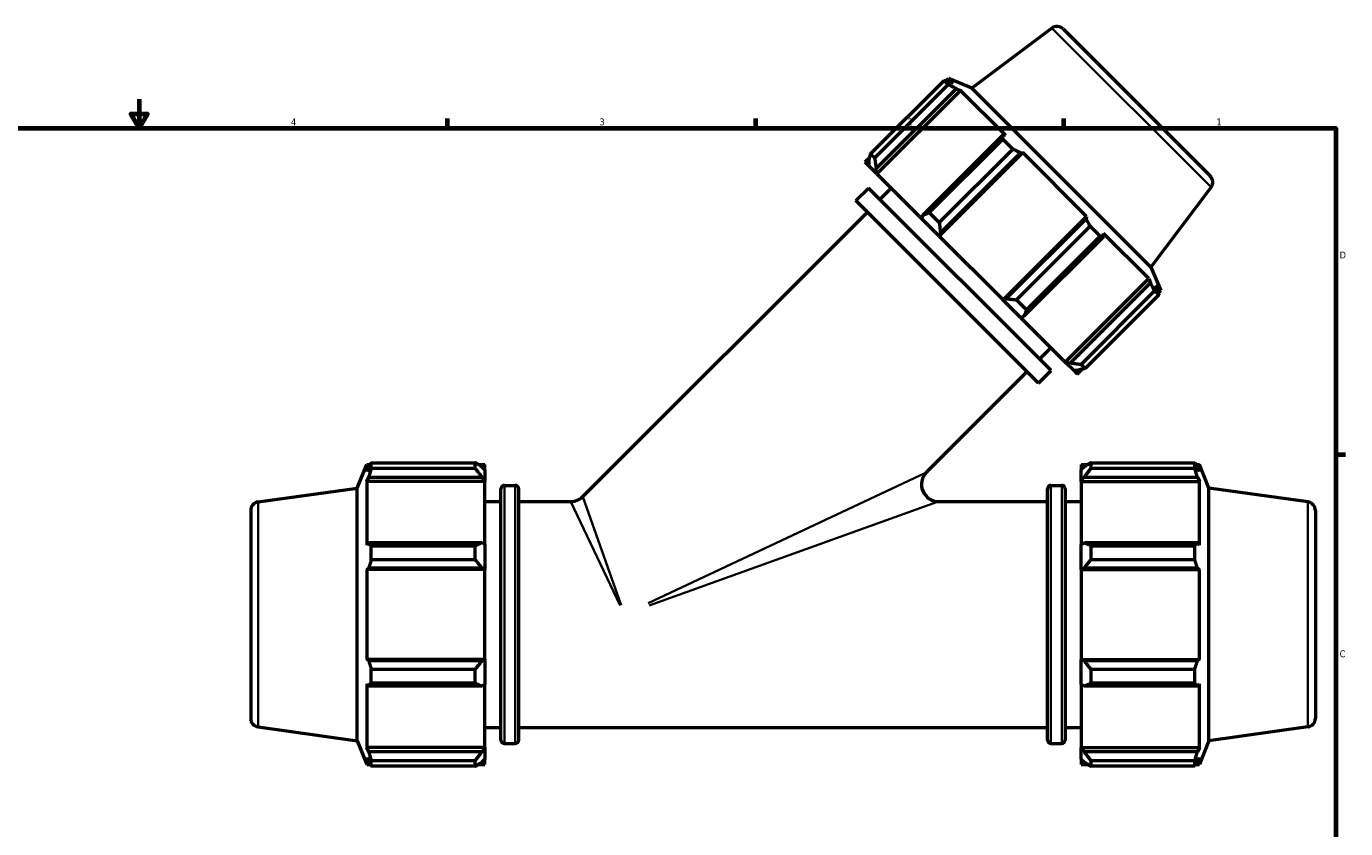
# Model space of a CAD drawing. Header units: inches. Extents: x 0.1 to 68.7, y -24.6 to 44.1.
# Tile 6 of 9: x 15.4 to 33.6, y 11.3 to 22.4. Entities that reach past the tile are written whole.
import ezdxf

# ---------------------------------------------------------------- set-up
doc = ezdxf.new("R2010")
doc.units = ezdxf.units.IN
doc.header["$MEASUREMENT"] = 0
for name, color, linetype, lineweight in [('Border (ANSI)', 7, 'Continuous', 70), ('Visible (ANSI)', 7, 'Continuous', 50), ('Visible Narrow (ANSI)', 7, 'Continuous', 35)]:
    doc.layers.add(name, color=color, linetype=linetype, lineweight=lineweight)
doc.styles.add('Note Text (ANSI)', font='tahoma.ttf')

# ---------------------------------------------------------------- blocks, each defined once
blk = doc.blocks.new('Borders Default Border')
at = {"layer": 'Border (ANSI)'}
for p, q in [((21.25, 21), (21.25, 21.134)), ((25.5, 21), (25.5, 21.134)), ((29.75, 21), (29.75, 21.134)), ((33.5, 16.5), (33.634, 16.5))]:
    blk.add_line(p, q, dxfattribs=at)
at = {"layer": 'Border (ANSI)', "flags": 128}
for points in [[(17, 21.4), (17, 21), (16.885, 21.2), (17.115, 21.2), (17, 21)], [(0.5, 1), (0.5, 21), (33.5, 21), (33.5, 1), (0.5, 1)]]:
    blk.add_lwpolyline(points, dxfattribs=at)
at = {"layer": 'Border (ANSI)', "color": 5, "true_color": 0x0000ff, "char_height": 0.0945, "attachment_point": 7, "style": 'Note Text (ANSI)'}
for s, insert in [('4', (19.092, 21.04)), ('3', (23.346, 21.038)), ('2', (27.596, 21.04)), ('1', (31.854, 21.04)), ('D', (33.553, 19.203)), ('C', (33.552, 13.701))]:
    blk.add_mtext(s, dxfattribs=dict(at, insert=insert))

msp = doc.modelspace()

# ---------------------------------------------------------------- linework, layer by layer
at = {"layer": 'Visible (ANSI)'}
for p, q in [((29.584, 22.381), (28.482, 21.551)), ((29.739, 22.37), (31.768, 20.341)), ((27.084, 20.646), (28.098, 21.66)), ((28.154, 21.603), (28.098, 21.66)), ((28.126, 21.654), (28.159, 21.688)), ((28.482, 21.551), (28.159, 21.688)), ((28.227, 21.62), (28.159, 21.688)), ((28.154, 21.603), (27.141, 20.59)), ((27.161, 20.443), (28.264, 21.545)), ((27.172, 20.37), (28.325, 21.522)), ((28.227, 21.62), (28.163, 21.646)), ((28.264, 21.545), (28.325, 21.522)), ((28.947, 20.9), (28.325, 21.522)), ((30.949, 19.084), (28.482, 21.551)), ((28.906, 20.903), (27.804, 19.801)), ((27.894, 19.836), (28.908, 20.85)), ((28.947, 20.9), (28.906, 20.903)), ((29.045, 20.713), (28.908, 20.85)), ((27.006, 20.535), (27.073, 20.602)), ((27.084, 20.646), (27.141, 20.59)), ((28.03, 19.512), (29.182, 20.664)), ((29.045, 20.713), (28.031, 19.699)), ((28.047, 19.557), (29.149, 20.66)), ((29.149, 20.66), (29.182, 20.664)), ((30.062, 19.784), (29.182, 20.664)), ((27.006, 20.535), (27.059, 20.482)), ((27.061, 20.544), (27.059, 20.482)), ((27.158, 20.383), (27.059, 20.482)), ((27.158, 20.383), (27.161, 20.443)), ((27.172, 20.37), (27.158, 20.383)), ((27.172, 20.37), (27.787, 19.755)), ((26.882, 20.002), (27.055, 20.175)), ((29.573, 17.657), (27.055, 20.175)), ((27.213, 20.017), (27.368, 20.173)), ((31.779, 20.186), (30.949, 19.084)), ((23.115, 15.92), (27.04, 19.844)), ((29.4, 17.484), (26.882, 20.002)), ((27.894, 19.836), (28.031, 19.699)), ((27.804, 19.801), (27.787, 19.755)), ((28.025, 19.516), (27.787, 19.755)), ((28.91, 18.632), (30.062, 19.784)), ((30.058, 19.751), (28.955, 18.649)), ((29.097, 18.633), (30.111, 19.647)), ((30.062, 19.784), (30.058, 19.751)), ((30.248, 19.51), (30.111, 19.647)), ((28.025, 19.516), (28.047, 19.557)), ((28.03, 19.512), (28.025, 19.516)), ((28.03, 19.512), (28.91, 18.632)), ((29.199, 18.406), (30.301, 19.508)), ((30.248, 19.51), (29.234, 18.496)), ((30.301, 19.508), (30.298, 19.549)), ((30.92, 18.927), (30.298, 19.549)), ((29.768, 17.774), (30.92, 18.927)), ((30.92, 18.927), (30.943, 18.866)), ((30.949, 19.084), (31.086, 18.761)), ((30.943, 18.866), (29.841, 17.763)), ((29.988, 17.743), (31.001, 18.756)), ((31.058, 18.7), (31.001, 18.756)), ((31.044, 18.765), (31.018, 18.829)), ((31.086, 18.761), (31.018, 18.829)), ((31.052, 18.728), (31.086, 18.761)), ((28.914, 18.627), (28.91, 18.632)), ((28.955, 18.649), (28.914, 18.627)), ((29.153, 18.389), (28.914, 18.627)), ((29.097, 18.633), (29.234, 18.496)), ((31.058, 18.7), (30.044, 17.686)), ((29.153, 18.389), (29.199, 18.406)), ((29.153, 18.389), (29.768, 17.774)), ((29.415, 17.815), (29.571, 17.97)), ((29.4, 17.484), (29.573, 17.657)), ((29.781, 17.76), (29.768, 17.774)), ((29.841, 17.763), (29.781, 17.76)), ((29.88, 17.661), (29.781, 17.76)), ((29.88, 17.661), (29.942, 17.663)), ((29.88, 17.661), (29.933, 17.608)), ((29.933, 17.608), (30, 17.675)), ((29.988, 17.743), (30.044, 17.686)), ((27.855, 16.254), (29.242, 17.642)), ((20.199, 16.386), (21.633, 16.386)), ((20.199, 16.306), (20.199, 16.386)), ((21.633, 16.306), (21.633, 16.386)), ((30.121, 16.386), (30.121, 16.306)), ((30.121, 16.386), (31.555, 16.386)), ((31.555, 16.306), (31.555, 16.386)), ((20.005, 16.037), (20.136, 16.362)), ((20.136, 16.362), (20.136, 16.266)), ((20.136, 16.362), (20.183, 16.362)), ((20.163, 16.33), (20.136, 16.266)), ((21.633, 16.306), (20.199, 16.306)), ((21.672, 16.362), (21.766, 16.362)), ((21.766, 16.288), (21.722, 16.33)), ((21.766, 16.288), (21.766, 16.362)), ((21.766, 16.288), (21.766, 16.148)), ((29.987, 16.362), (29.987, 16.288)), ((29.987, 16.362), (30.082, 16.362)), ((30.032, 16.33), (29.987, 16.288)), ((29.987, 16.148), (29.987, 16.288)), ((31.555, 16.306), (30.121, 16.306)), ((31.57, 16.362), (31.618, 16.362)), ((31.618, 16.266), (31.591, 16.33)), ((31.618, 16.266), (31.618, 16.362)), ((31.749, 16.037), (31.618, 16.362)), ((18.639, 15.845), (20.005, 16.037)), ((20.005, 12.549), (20.005, 16.037)), ((20.136, 16.128), (20.163, 16.188)), ((20.136, 16.128), (20.136, 15.248)), ((21.766, 16.128), (20.136, 16.128)), ((20.163, 16.188), (21.722, 16.188)), ((21.722, 16.188), (21.766, 16.148)), ((21.766, 16.148), (21.766, 16.128)), ((21.766, 15.259), (21.766, 16.128)), ((21.987, 12.56), (21.987, 16.026)), ((22.034, 16.073), (22.184, 16.073)), ((22.231, 16.026), (22.231, 12.56)), ((29.522, 12.56), (29.522, 16.026)), ((29.57, 16.073), (29.72, 16.073)), ((29.767, 16.026), (29.767, 12.56)), ((29.987, 16.148), (30.032, 16.188)), ((29.987, 16.128), (29.987, 16.148)), ((29.987, 16.128), (29.987, 15.259)), ((29.987, 16.128), (31.618, 16.128)), ((30.032, 16.188), (31.591, 16.188)), ((31.591, 16.188), (31.618, 16.128)), ((31.618, 15.248), (31.618, 16.128)), ((31.749, 12.549), (31.749, 16.037)), ((33.115, 15.845), (31.749, 16.037)), ((21.766, 15.85), (21.987, 15.85)), ((22.231, 15.85), (22.948, 15.85)), ((28.022, 15.85), (29.522, 15.85)), ((29.767, 15.85), (29.987, 15.85)), ((18.537, 15.728), (18.537, 12.858)), ((33.217, 15.728), (33.217, 12.858)), ((20.163, 15.279), (20.136, 15.248)), ((21.722, 15.279), (20.163, 15.279)), ((20.199, 15.046), (20.199, 15.24)), ((20.199, 15.24), (21.633, 15.24)), ((21.633, 15.046), (21.633, 15.24)), ((21.766, 15.259), (21.722, 15.279)), ((21.766, 15.259), (21.766, 14.922)), ((30.032, 15.279), (29.987, 15.259)), ((29.987, 14.922), (29.987, 15.259)), ((31.591, 15.279), (30.032, 15.279)), ((30.121, 15.24), (30.121, 15.046)), ((30.121, 15.24), (31.555, 15.24)), ((31.555, 15.046), (31.555, 15.24)), ((31.618, 15.248), (31.591, 15.279)), ((20.136, 14.915), (20.163, 14.935)), ((20.163, 14.935), (21.722, 14.935)), ((21.633, 15.046), (20.199, 15.046)), ((21.722, 14.935), (21.766, 14.922)), ((21.766, 14.922), (21.766, 14.915)), ((29.987, 14.922), (30.032, 14.935)), ((29.987, 14.915), (29.987, 14.922)), ((30.032, 14.935), (31.591, 14.935)), ((31.555, 15.046), (30.121, 15.046)), ((31.591, 14.935), (31.618, 14.915)), ((21.766, 14.915), (20.136, 14.915)), ((20.136, 14.915), (20.136, 13.671)), ((21.766, 13.671), (21.766, 14.915)), ((29.987, 14.915), (29.987, 13.671)), ((29.987, 14.915), (31.618, 14.915)), ((31.618, 13.671), (31.618, 14.915)), ((20.163, 13.651), (20.136, 13.671)), ((21.766, 13.671), (20.136, 13.671)), ((21.722, 13.651), (20.163, 13.651)), ((21.766, 13.664), (21.722, 13.651)), ((21.766, 13.671), (21.766, 13.664)), ((21.766, 13.664), (21.766, 13.327)), ((29.987, 13.664), (29.987, 13.671)), ((29.987, 13.671), (31.618, 13.671)), ((30.032, 13.651), (29.987, 13.664)), ((29.987, 13.327), (29.987, 13.664)), ((31.591, 13.651), (30.032, 13.651)), ((31.618, 13.671), (31.591, 13.651)), ((20.199, 13.345), (20.199, 13.539)), ((20.199, 13.539), (21.633, 13.539)), ((21.633, 13.345), (21.633, 13.539)), ((30.121, 13.539), (30.121, 13.345)), ((30.121, 13.539), (31.555, 13.539)), ((31.555, 13.345), (31.555, 13.539)), ((20.136, 13.337), (20.163, 13.307)), ((20.136, 13.337), (20.136, 12.457)), ((20.163, 13.307), (21.722, 13.307)), ((21.633, 13.345), (20.199, 13.345)), ((21.722, 13.307), (21.766, 13.327)), ((21.766, 12.457), (21.766, 13.327)), ((29.987, 13.327), (30.032, 13.307)), ((29.987, 13.327), (29.987, 12.457)), ((30.032, 13.307), (31.591, 13.307)), ((31.555, 13.345), (30.121, 13.345)), ((31.591, 13.307), (31.618, 13.337)), ((31.618, 12.457), (31.618, 13.337)), ((18.639, 12.741), (20.005, 12.549)), ((21.766, 12.735), (21.987, 12.735)), ((22.231, 12.735), (29.522, 12.735)), ((29.767, 12.735), (29.987, 12.735)), ((33.115, 12.741), (31.749, 12.549)), ((20.005, 12.549), (20.136, 12.224)), ((20.163, 12.398), (20.136, 12.457)), ((21.766, 12.457), (20.136, 12.457)), ((21.722, 12.398), (20.163, 12.398)), ((21.766, 12.438), (21.722, 12.398)), ((21.766, 12.457), (21.766, 12.438)), ((21.766, 12.438), (21.766, 12.298)), ((22.034, 12.513), (22.184, 12.513)), ((29.57, 12.513), (29.72, 12.513)), ((29.987, 12.438), (29.987, 12.457)), ((29.987, 12.457), (31.618, 12.457)), ((29.987, 12.298), (29.987, 12.438)), ((30.032, 12.398), (29.987, 12.438)), ((31.591, 12.398), (30.032, 12.398)), ((31.618, 12.457), (31.591, 12.398)), ((31.749, 12.549), (31.618, 12.224)), ((20.136, 12.319), (20.163, 12.256)), ((20.136, 12.319), (20.136, 12.224)), ((20.136, 12.224), (20.183, 12.224)), ((20.199, 12.199), (20.199, 12.28)), ((20.199, 12.28), (21.633, 12.28)), ((21.633, 12.199), (20.199, 12.199)), ((21.633, 12.199), (21.633, 12.28)), ((21.672, 12.224), (21.766, 12.224)), ((21.722, 12.256), (21.766, 12.298)), ((21.766, 12.224), (21.766, 12.298)), ((29.987, 12.298), (30.032, 12.256)), ((29.987, 12.298), (29.987, 12.224)), ((29.987, 12.224), (30.082, 12.224)), ((30.121, 12.28), (30.121, 12.199)), ((30.121, 12.28), (31.555, 12.28)), ((31.555, 12.199), (30.121, 12.199)), ((31.555, 12.199), (31.555, 12.28)), ((31.57, 12.224), (31.618, 12.224)), ((31.591, 12.256), (31.618, 12.319)), ((31.618, 12.224), (31.618, 12.319))]:
    msp.add_line(p, q, dxfattribs=at)
for centre, radius, start, end in [((29.655, 22.286), 0.118, 45, 127), ((31.684, 20.257), 0.118, 323, 45), ((28.022, 16.087), 0.237, 135, 270), ((22.034, 16.026), 0.0473, 90, 180), ((22.184, 16.026), 0.0473, 0, 90), ((29.57, 16.026), 0.0473, 90, 180), ((29.72, 16.026), 0.0473, 0, 90), ((18.655, 15.728), 0.118, 98, 180), ((22.948, 16.087), 0.237, 270, 315), ((33.099, 15.728), 0.118, 0, 82), ((18.655, 12.858), 0.118, 180, 262), ((33.099, 12.858), 0.118, 278, 0), ((22.034, 12.56), 0.0473, 180, 270), ((22.184, 12.56), 0.0473, 270, 0), ((29.57, 12.56), 0.0473, 180, 270), ((29.72, 12.56), 0.0473, 270, 0)]:
    msp.add_arc(centre, radius, start, end, dxfattribs=at)
for points, weights in [([(28.098, 21.66), (28.131, 21.653), (28.163, 21.646)], [2.40042970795, 2.43042107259, 2.45877834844]), ([(28.264, 21.545), (28.21, 21.574), (28.154, 21.603)], [2.45877834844, 2.43042107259, 2.40042970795]), ([(28.908, 20.85), (28.907, 20.877), (28.906, 20.903)], [2.40042970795, 2.43042107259, 2.45877834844]), ([(27.061, 20.544), (27.071, 20.593), (27.084, 20.646)], [1.00199991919, 1.00212628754, 1.00143450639]), ([(27.141, 20.59), (27.151, 20.514), (27.161, 20.443)], [1.00153576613, 1.00220665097, 1.00205930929]), ([(29.149, 20.66), (29.099, 20.686), (29.045, 20.713)], [2.45877834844, 2.43042107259, 2.40042970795]), ([(27.804, 19.801), (27.847, 19.817), (27.894, 19.836)], [1.00574632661, 1.0056263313, 1.0046855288]), ([(28.031, 19.699), (28.039, 19.626), (28.047, 19.557)], [1.00560820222, 1.00642815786, 1.00642653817]), ([(30.111, 19.647), (30.084, 19.701), (30.058, 19.751)], [2.38165074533, 2.41140748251, 2.43954291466]), ([(30.301, 19.508), (30.275, 19.509), (30.248, 19.51)], [2.43954291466, 2.41140748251, 2.38165074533]), ([(31.001, 18.756), (30.972, 18.812), (30.943, 18.866)], [2.38165074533, 2.41140748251, 2.43954291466]), ([(31.044, 18.765), (31.051, 18.733), (31.058, 18.7)], [2.44916063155, 2.42091427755, 2.39104022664]), ([(28.955, 18.649), (29.024, 18.641), (29.097, 18.633)], [1.00555223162, 1.0053975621, 1.0044223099]), ([(29.234, 18.496), (29.215, 18.449), (29.199, 18.406)], [1.00560820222, 1.00642815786, 1.00642653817]), ([(29.841, 17.763), (29.912, 17.753), (29.988, 17.743)], [1.00189065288, 1.00197844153, 1.00124822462]), ([(30.044, 17.686), (29.991, 17.673), (29.942, 17.663)], [1.00153576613, 1.00220665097, 1.00205930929]), ([(20.163, 16.33), (20.18, 16.358), (20.199, 16.386)], [1.0048266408, 1.00281981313, 1]), ([(21.722, 16.33), (21.679, 16.358), (21.633, 16.386)], [1.00502265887, 1.00955999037, 1.01328995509]), ([(30.121, 16.386), (30.074, 16.358), (30.032, 16.33)], [1.01328995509, 1.00955999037, 1.00502265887]), ([(31.555, 16.386), (31.573, 16.358), (31.591, 16.33)], [1, 1.00281981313, 1.0048266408]), ([(20.199, 16.306), (20.18, 16.246), (20.163, 16.188)], [1, 1.00281981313, 1.0048266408]), ([(21.633, 16.306), (21.679, 16.246), (21.722, 16.188)], [1.01328995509, 1.00955999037, 1.00502265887]), ([(30.032, 16.188), (30.074, 16.246), (30.121, 16.306)], [1.00502265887, 1.00955999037, 1.01328995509]), ([(31.591, 16.188), (31.573, 16.246), (31.555, 16.306)], [1.0048266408, 1.00281981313, 1]), ([(20.163, 15.279), (20.18, 15.26), (20.199, 15.24)], [1.0048266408, 1.00281981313, 1]), ([(21.722, 15.279), (21.679, 15.26), (21.633, 15.24)], [1.00502265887, 1.00955999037, 1.01328995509]), ([(30.121, 15.24), (30.074, 15.26), (30.032, 15.279)], [1.01328995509, 1.00955999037, 1.00502265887]), ([(31.555, 15.24), (31.573, 15.26), (31.591, 15.279)], [1, 1.00281981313, 1.0048266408]), ([(20.199, 15.046), (20.18, 14.99), (20.163, 14.935)], [1, 1.00281981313, 1.0048266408]), ([(21.633, 15.046), (21.679, 14.99), (21.722, 14.935)], [1.01328995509, 1.00955999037, 1.00502265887]), ([(30.032, 14.935), (30.074, 14.99), (30.121, 15.046)], [1.00502265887, 1.00955999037, 1.01328995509]), ([(31.591, 14.935), (31.573, 14.99), (31.555, 15.046)], [1.0048266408, 1.00281981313, 1]), ([(20.163, 13.651), (20.18, 13.596), (20.199, 13.539)], [1.0048266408, 1.00281981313, 1]), ([(21.722, 13.651), (21.679, 13.596), (21.633, 13.539)], [1.00502265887, 1.00955999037, 1.01328995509]), ([(30.121, 13.539), (30.074, 13.596), (30.032, 13.651)], [1.01328995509, 1.00955999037, 1.00502265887]), ([(31.555, 13.539), (31.573, 13.596), (31.591, 13.651)], [1, 1.00281981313, 1.0048266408]), ([(20.199, 13.345), (20.18, 13.325), (20.163, 13.307)], [1, 1.00281981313, 1.0048266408]), ([(21.633, 13.345), (21.679, 13.325), (21.722, 13.307)], [1.01328995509, 1.00955999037, 1.00502265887]), ([(30.032, 13.307), (30.074, 13.325), (30.121, 13.345)], [1.00502265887, 1.00955999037, 1.01328995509]), ([(31.591, 13.307), (31.573, 13.325), (31.555, 13.345)], [1.0048266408, 1.00281981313, 1]), ([(20.163, 12.398), (20.18, 12.34), (20.199, 12.28)], [1.0048266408, 1.00281981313, 1]), ([(21.722, 12.398), (21.679, 12.34), (21.633, 12.28)], [1.00502265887, 1.00955999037, 1.01328995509]), ([(30.121, 12.28), (30.074, 12.34), (30.032, 12.398)], [1.01328995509, 1.00955999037, 1.00502265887]), ([(31.555, 12.28), (31.573, 12.34), (31.591, 12.398)], [1, 1.00281981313, 1.0048266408]), ([(20.199, 12.199), (20.18, 12.228), (20.163, 12.256)], [1, 1.00281981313, 1.0048266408]), ([(21.633, 12.199), (21.679, 12.228), (21.722, 12.256)], [1.01328995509, 1.00955999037, 1.00502265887]), ([(30.032, 12.256), (30.074, 12.228), (30.121, 12.199)], [1.00502265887, 1.00955999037, 1.01328995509]), ([(31.591, 12.256), (31.573, 12.228), (31.555, 12.199)], [1.0048266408, 1.00281981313, 1])]:
    msp.add_rational_spline(points, weights, degree=2, dxfattribs=at)
at = {"layer": 'Visible Narrow (ANSI)'}
for p, q in [((31.765, 20.199), (29.597, 22.367)), ((24.018, 14.447), (27.842, 16.248)), ((22.034, 16.051), (22.034, 12.535)), ((22.184, 12.535), (22.184, 16.051)), ((29.57, 16.051), (29.57, 12.535)), ((29.72, 12.535), (29.72, 16.051)), ((23.633, 14.415), (22.95, 15.846)), ((23.117, 15.915), (23.646, 14.42)), ((28.009, 15.846), (24.031, 14.415)), ((18.639, 12.76), (18.639, 15.826)), ((33.115, 12.76), (33.115, 15.826))]:
    msp.add_line(p, q, dxfattribs=at)

# ---------------------------------------------------------------- block references
msp.add_blockref('Borders Default Border', (0, 0))

doc.saveas('drawing.dxf')
